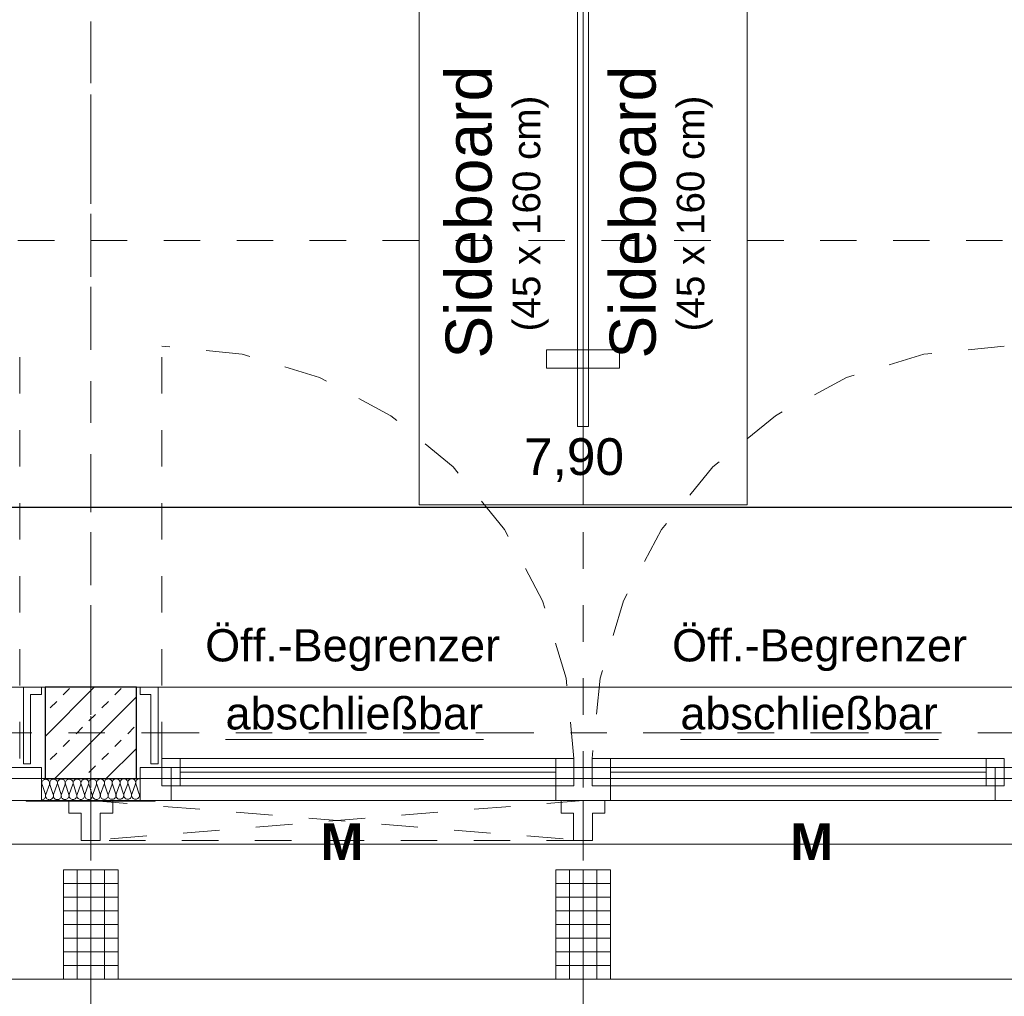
# Model space of a CAD drawing. Header units: metres. Extents: x -45.2 to 14.3, y -31.8 to 10.2.
# Tile 35 of 148: x -28.5 to -25.8, y -22.3 to -19.6. Entities that reach past the tile are written whole.
import ezdxf

# ---------------------------------------------------------------- set-up
doc = ezdxf.new("R2010")
doc.units = ezdxf.units.M
doc.header["$LTSCALE"] = 0.05
for name, pattern in [('1600.2032', [1.6, 0.8, -0.8]), ('Achsen 01', [5.291531, 3.175, -1.058062, 0.352704, -0.705764]), ('gestrichelt - 01', [2, 1, -1]), ('ISO-07 Punktiert', [0.889, 0.127, -0.762]), ('Raster 01', [2, 1, -1]), ('VW-01 Strichlinie kurz', [2, 1, -1])]:
    doc.linetypes.add(name, pattern=pattern)
for name, color, linetype, lineweight, true_color in [('013_Beton und Stahlbetonarbeiten-000 Brüstung', 7, 'Continuous', 9, 0xa6a6a6), ('014_Fassadenarbeiten-000 Aufsicht Betonfertigteile', 7, 'Continuous', 9, 0xc0c0c0), ('014_Fassadenarbeiten-330 mineralische Dämmung', 7, 'Continuous', 9, 0x666666), ('030_Sonnenschutzarbeiten-Grundriss', 7, 'Continuous', 13, 0x555555), ('032_Metallarbeiten-abschließbar', 7, 'Continuous', 13, 0x444444), ('032_Metallarbeiten-Fenster', 7, 'Continuous', 13, 0x444444), ('032_Metallarbeiten-Öffnungsbegrenzer', 7, 'Continuous', 13, 0x444444), ('ACTES-Einrichtung Aufsicht.', 7, 'Continuous', 9, 0xa6a6a6), ('AV1-Achsen', 1, 'Achsen 01', 18, 0xff0000), ('AV1-Einrichtung', 7, 'Continuous', 9, 0xa6a6a6), ('AV1-Raster', 7, 'Raster 01', 9, 0xa6a6a6)]:
    doc.layers.add(name, color=color, linetype=linetype, lineweight=lineweight, true_color=true_color)
for name, color, linetype, lineweight in [('013_Beton und Stahlbetonarbeiten-000 Unterzüge', 7, 'ISO-07 Punktiert', 13), ('013_Beton und Stahlbetonarbeiten-330 Außenstützen', 7, 'Continuous', 25), ('014_Fassadenarbeiten-330 Betonfertigteile vertikal', 7, 'Continuous', 9), ('027_Tischlerarbeiten-330 Innenfensterbänke', 7, 'Continuous', 9), ('030_Sonnenschutzarbeiten-Kasten+Behang', 7, 'Continuous', 5), ('030_Sonnenschutzarbeiten-Motor', 7, 'Continuous', 5), ('AV1-Einrichtung Bemaßung', 7, 'Continuous', 9)]:
    doc.layers.add(name, color=color, linetype=linetype, lineweight=lineweight)
doc.styles.add('Arial', font='arial.ttf')
doc.styles.add('Arial (bold)', font='arialbd.ttf')

msp = doc.modelspace()

# ---------------------------------------------------------------- linework, layer by layer
at = {"layer": '013_Beton und Stahlbetonarbeiten-000 Brüstung'}
for points in [[(-30.925, -21.725), (-30.925, -21.475), (-28.475, -21.475), (-28.475, -21.725)], [(-28.225, -21.725), (-28.225, -21.475), (-25.775, -21.475), (-25.775, -21.725)]]:
    msp.add_lwpolyline(points, close=True, dxfattribs=at)
at = {"layer": '013_Beton und Stahlbetonarbeiten-000 Unterzüge', "linetype": 'VW-01 Strichlinie kurz'}
for points in [[(-28.475, -21.475), (-28.475, -21.725), (-30.925, -21.725), (-30.925, -21.475)], [(-25.775, -21.475), (-25.775, -21.725), (-28.225, -21.725), (-28.225, -21.475)]]:
    msp.add_lwpolyline(points, close=True, dxfattribs=at)
at = {"layer": '013_Beton und Stahlbetonarbeiten-330 Außenstützen', "color": 251, "linetype": 'Continuous', "lineweight": 13, "true_color": 0x4c4c4c}
for p, q in [((-28.3404, -21.475), (-28.475, -21.6096)), ((-28.4257, -21.496), (-28.408, -21.4784)), ((-28.2843, -21.496), (-28.2666, -21.4784)), ((-28.461, -21.5314), (-28.4434, -21.5137)), ((-28.225, -21.501), (-28.449, -21.725)), ((-28.3196, -21.5314), (-28.3019, -21.5137)), ((-28.355, -21.5668), (-28.3373, -21.5491)), ((-28.3903, -21.6021), (-28.3727, -21.5844)), ((-28.2489, -21.6021), (-28.2312, -21.5844)), ((-28.4257, -21.6375), (-28.408, -21.6198)), ((-28.2843, -21.6375), (-28.2666, -21.6198)), ((-28.225, -21.6424), (-28.3076, -21.725)), ((-28.461, -21.6728), (-28.4434, -21.6551)), ((-28.3196, -21.6728), (-28.3019, -21.6551)), ((-28.355, -21.7082), (-28.3373, -21.6905))]:
    msp.add_line(p, q, dxfattribs=at)
at = {"layer": '013_Beton und Stahlbetonarbeiten-330 Außenstützen'}
msp.add_lwpolyline([(-28.225, -21.475), (-28.475, -21.475), (-28.475, -21.725), (-28.225, -21.725)], close=True, dxfattribs=at)
at = {"layer": '014_Fassadenarbeiten-000 Aufsicht Betonfertigteile'}
msp.add_lwpolyline([(-39.455, -21.905), (0.305, -21.905), (0.675, -22.275), (-39.825, -22.275)], close=True, dxfattribs=at)
at = {"layer": '014_Fassadenarbeiten-330 Betonfertigteile vertikal', "color": 8, "linetype": 'Continuous', "lineweight": 9, "true_color": 0x808080}
for p, q in [((-28.3875, -21.975), (-28.3875, -22.275)), ((-28.35, -21.975), (-28.35, -22.275)), ((-28.3125, -21.975), (-28.3125, -22.275)), ((-27.0375, -21.975), (-27.0375, -22.275)), ((-27, -21.975), (-27, -22.275)), ((-26.9625, -21.975), (-26.9625, -22.275))]:
    msp.add_line(p, q, dxfattribs=at)
at = {"layer": '014_Fassadenarbeiten-330 Betonfertigteile vertikal', "color": 8, "linetype": 'Continuous', "lineweight": 13, "true_color": 0x808080}
for p, q in [((-28.425, -22.0125), (-28.275, -22.0125)), ((-27.075, -22.0125), (-26.925, -22.0125)), ((-28.425, -22.05), (-28.275, -22.05)), ((-27.075, -22.05), (-26.925, -22.05)), ((-28.425, -22.0875), (-28.275, -22.0875)), ((-27.075, -22.0875), (-26.925, -22.0875)), ((-28.425, -22.125), (-28.275, -22.125)), ((-27.075, -22.125), (-26.925, -22.125)), ((-28.425, -22.1625), (-28.275, -22.1625)), ((-27.075, -22.1625), (-26.925, -22.1625)), ((-28.425, -22.2), (-28.275, -22.2)), ((-27.075, -22.2), (-26.925, -22.2)), ((-28.425, -22.2375), (-28.275, -22.2375)), ((-27.075, -22.2375), (-26.925, -22.2375))]:
    msp.add_line(p, q, dxfattribs=at)
at = {"layer": '014_Fassadenarbeiten-330 Betonfertigteile vertikal'}
for points in [[(-28.275, -21.975), (-28.425, -21.975), (-28.425, -22.275), (-28.275, -22.275)], [(-26.925, -21.975), (-27.075, -21.975), (-27.075, -22.275), (-26.925, -22.275)]]:
    msp.add_lwpolyline(points, close=True, dxfattribs=at)
at = {"layer": '014_Fassadenarbeiten-330 mineralische Dämmung'}
for points in [[(-28.4848, -21.7832), (-28.4828, -21.783), (-28.4809, -21.7824), (-28.479, -21.7815), (-28.4774, -21.7803), (-28.4761, -21.7788), (-28.4751, -21.777), (-28.4744, -21.7751), (-28.4741, -21.7731), (-28.4741, -21.7711), (-28.4746, -21.7691), (-28.4837, -21.7412), (-28.4837, -21.7412), (-28.4842, -21.7392), (-28.4842, -21.7372), (-28.4839, -21.7352), (-28.4833, -21.7333), (-28.4823, -21.7316), (-28.4809, -21.73), (-28.4793, -21.7288), (-28.4776, -21.7279), (-28.4756, -21.7273), (-28.4736, -21.7271), (-28.4716, -21.7273), (-28.4697, -21.7278), (-28.4679, -21.7287), (-28.4663, -21.73), (-28.4649, -21.7315), (-28.4639, -21.7332), (-28.4632, -21.7351), (-28.4629, -21.7371), (-28.4629, -21.7391), (-28.4633, -21.741), (-28.4735, -21.7691), (-28.4735, -21.7691), (-28.4739, -21.7711), (-28.474, -21.7731), (-28.4737, -21.7751), (-28.473, -21.777), (-28.4719, -21.7787), (-28.4706, -21.7802), (-28.469, -21.7814), (-28.4672, -21.7823), (-28.4652, -21.7829), (-28.4632, -21.783), (-28.4612, -21.7828), (-28.4593, -21.7823), (-28.4575, -21.7814), (-28.4559, -21.7801), (-28.4546, -21.7786), (-28.4536, -21.7769), (-28.4529, -21.775), (-28.4526, -21.773), (-28.4527, -21.771), (-28.4531, -21.769), (-28.4623, -21.741), (-28.4623, -21.741), (-28.4627, -21.7391), (-28.4628, -21.7371), (-28.4625, -21.7351), (-28.4618, -21.7332), (-28.4608, -21.7314), (-28.4595, -21.7299), (-28.4579, -21.7287), (-28.4561, -21.7278), (-28.4542, -21.7272), (-28.4522, -21.727), (-28.4502, -21.7272), (-28.4482, -21.7277), (-28.4464, -21.7286), (-28.4448, -21.7298), (-28.4435, -21.7313), (-28.4424, -21.7331), (-28.4417, -21.735), (-28.4414, -21.7369), (-28.4415, -21.739), (-28.4419, -21.7409), (-28.4521, -21.769), (-28.4521, -21.769), (-28.4525, -21.771), (-28.4525, -21.773), (-28.4522, -21.775), (-28.4515, -21.7768), (-28.4505, -21.7786), (-28.4491, -21.7801), (-28.4475, -21.7813), (-28.4457, -21.7822), (-28.4438, -21.7827), (-28.4418, -21.7829), (-28.4398, -21.7827), (-28.4379, -21.7822), (-28.4361, -21.7812), (-28.4345, -21.78), (-28.4332, -21.7785), (-28.4321, -21.7767), (-28.4315, -21.7748), (-28.4312, -21.7728), (-28.4312, -21.7708), (-28.4317, -21.7689)], [(-28.4735, -21.7691), (-28.4739, -21.7711), (-28.474, -21.7731), (-28.4737, -21.7751), (-28.473, -21.777), (-28.4719, -21.7787), (-28.4706, -21.7802), (-28.469, -21.7814), (-28.4672, -21.7823), (-28.4652, -21.7829), (-28.4632, -21.783), (-28.4612, -21.7828), (-28.4593, -21.7823), (-28.4575, -21.7814), (-28.4559, -21.7801), (-28.4546, -21.7786), (-28.4536, -21.7769), (-28.4529, -21.775), (-28.4526, -21.773), (-28.4527, -21.771), (-28.4531, -21.769), (-28.4623, -21.741), (-28.4623, -21.741), (-28.4627, -21.7391), (-28.4628, -21.7371), (-28.4625, -21.7351), (-28.4618, -21.7332), (-28.4608, -21.7314), (-28.4595, -21.7299), (-28.4579, -21.7287), (-28.4561, -21.7278), (-28.4542, -21.7272), (-28.4522, -21.727), (-28.4502, -21.7272), (-28.4482, -21.7277), (-28.4464, -21.7286), (-28.4448, -21.7298), (-28.4435, -21.7313), (-28.4424, -21.7331), (-28.4417, -21.735), (-28.4414, -21.7369), (-28.4415, -21.739), (-28.4419, -21.7409), (-28.4521, -21.769), (-28.4521, -21.769), (-28.4525, -21.771), (-28.4525, -21.773), (-28.4522, -21.775), (-28.4515, -21.7768), (-28.4505, -21.7786), (-28.4491, -21.7801), (-28.4475, -21.7813), (-28.4457, -21.7822), (-28.4438, -21.7827), (-28.4418, -21.7829), (-28.4398, -21.7827), (-28.4379, -21.7822), (-28.4361, -21.7812), (-28.4345, -21.78), (-28.4332, -21.7785), (-28.4321, -21.7767), (-28.4315, -21.7748), (-28.4312, -21.7728), (-28.4312, -21.7708), (-28.4317, -21.7689), (-28.4408, -21.7409), (-28.4408, -21.7409), (-28.4413, -21.739), (-28.4414, -21.7369), (-28.441, -21.7349), (-28.4404, -21.7331), (-28.4394, -21.7313), (-28.438, -21.7298), (-28.4364, -21.7286), (-28.4347, -21.7276), (-28.4327, -21.7271), (-28.4307, -21.7269), (-28.4287, -21.727), (-28.4268, -21.7276), (-28.425, -21.7285), (-28.4234, -21.7297), (-28.422, -21.7312), (-28.421, -21.7329), (-28.4203, -21.7348), (-28.42, -21.7368), (-28.42, -21.7388), (-28.4204, -21.7408), (-28.4306, -21.7689), (-28.4306, -21.7689), (-28.431, -21.7708), (-28.4311, -21.7728), (-28.4308, -21.7748), (-28.4301, -21.7767), (-28.429, -21.7784), (-28.4277, -21.7799), (-28.4261, -21.7812), (-28.4243, -21.7821), (-28.4223, -21.7826), (-28.4203, -21.7828), (-28.4183, -21.7826), (-28.4164, -21.782), (-28.4146, -21.7811), (-28.413, -21.7799), (-28.4117, -21.7783), (-28.4107, -21.7766), (-28.41, -21.7747), (-28.4097, -21.7727), (-28.4098, -21.7707), (-28.4102, -21.7687), (-28.4194, -21.7408), (-28.4194, -21.7408), (-28.4198, -21.7388), (-28.4199, -21.7368), (-28.4196, -21.7348), (-28.4189, -21.7329), (-28.4179, -21.7312), (-28.4166, -21.7297), (-28.415, -21.7284), (-28.4132, -21.7275), (-28.4113, -21.7269), (-28.4093, -21.7267), (-28.4073, -21.7269), (-28.4053, -21.7275), (-28.4035, -21.7284), (-28.4019, -21.7296), (-28.4006, -21.7311), (-28.3995, -21.7328), (-28.3988, -21.7347), (-28.3985, -21.7367), (-28.3986, -21.7387), (-28.399, -21.7407), (-28.4092, -21.7687), (-28.4092, -21.7687), (-28.4096, -21.7707), (-28.4096, -21.7727), (-28.4093, -21.7747), (-28.4086, -21.7766), (-28.4076, -21.7783), (-28.4062, -21.7798), (-28.4046, -21.781), (-28.4028, -21.7819), (-28.4009, -21.7825), (-28.3989, -21.7827), (-28.3969, -21.7825), (-28.395, -21.7819), (-28.3932, -21.781), (-28.3916, -21.7797), (-28.3903, -21.7782), (-28.3892, -21.7765), (-28.3886, -21.7746), (-28.3883, -21.7726), (-28.3883, -21.7706), (-28.3888, -21.7686), (-28.3979, -21.7407), (-28.3979, -21.7407), (-28.3984, -21.7387), (-28.3985, -21.7367), (-28.3981, -21.7347), (-28.3975, -21.7328), (-28.3965, -21.7311), (-28.3951, -21.7295), (-28.3935, -21.7283), (-28.3918, -21.7274), (-28.3898, -21.7268), (-28.3878, -21.7266), (-28.3858, -21.7268), (-28.3839, -21.7273), (-28.3821, -21.7282), (-28.3805, -21.7295), (-28.3791, -21.731), (-28.3781, -21.7327), (-28.3774, -21.7346), (-28.3771, -21.7366), (-28.3771, -21.7386), (-28.3775, -21.7405), (-28.3877, -21.7686), (-28.3877, -21.7686), (-28.3881, -21.7706), (-28.3882, -21.7726), (-28.3879, -21.7746), (-28.3872, -21.7765), (-28.3861, -21.7782), (-28.3848, -21.7797), (-28.3832, -21.7809), (-28.3814, -21.7818), (-28.3794, -21.7824), (-28.3774, -21.7825), (-28.3754, -21.7823), (-28.3735, -21.7818), (-28.3717, -21.7808), (-28.3701, -21.7796), (-28.3688, -21.7781), (-28.3678, -21.7764), (-28.3671, -21.7745), (-28.3668, -21.7725), (-28.3669, -21.7704), (-28.3673, -21.7685), (-28.3765, -21.7405), (-28.3765, -21.7405), (-28.3769, -21.7386), (-28.377, -21.7366), (-28.3767, -21.7346), (-28.376, -21.7327), (-28.375, -21.7309), (-28.3737, -21.7294), (-28.3721, -21.7282), (-28.3703, -21.7272), (-28.3684, -21.7267), (-28.3664, -21.7265), (-28.3644, -21.7267), (-28.3624, -21.7272), (-28.3606, -21.7281), (-28.359, -21.7293), (-28.3577, -21.7308), (-28.3566, -21.7326), (-28.3559, -21.7344), (-28.3556, -21.7364), (-28.3557, -21.7384), (-28.3561, -21.7404), (-28.3663, -21.7685), (-28.3663, -21.7685), (-28.3667, -21.7704), (-28.3667, -21.7725), (-28.3664, -21.7744), (-28.3657, -21.7763), (-28.3647, -21.7781), (-28.3633, -21.7796), (-28.3617, -21.7808), (-28.3599, -21.7817), (-28.358, -21.7822), (-28.356, -21.7824), (-28.354, -21.7822), (-28.3521, -21.7816), (-28.3503, -21.7807), (-28.3487, -21.7795), (-28.3474, -21.778), (-28.3463, -21.7762), (-28.3457, -21.7743), (-28.3454, -21.7723), (-28.3454, -21.7703), (-28.3459, -21.7684), (-28.355, -21.7404), (-28.355, -21.7404), (-28.3555, -21.7384), (-28.3556, -21.7364), (-28.3552, -21.7344), (-28.3546, -21.7325), (-28.3536, -21.7308), (-28.3522, -21.7293), (-28.3506, -21.728), (-28.3489, -21.7271), (-28.3469, -21.7266), (-28.3449, -21.7263), (-28.3429, -21.7265), (-28.341, -21.7271), (-28.3392, -21.728), (-28.3376, -21.7292), (-28.3362, -21.7307), (-28.3352, -21.7324), (-28.3345, -21.7343), (-28.3342, -21.7363), (-28.3342, -21.7383), (-28.3346, -21.7403), (-28.3448, -21.7684), (-28.3448, -21.7684), (-28.3452, -21.7703), (-28.3453, -21.7723), (-28.345, -21.7743), (-28.3443, -21.7762), (-28.3432, -21.7779), (-28.3419, -21.7794), (-28.3403, -21.7807), (-28.3385, -21.7816), (-28.3365, -21.7821), (-28.3345, -21.7823), (-28.3325, -21.7821), (-28.3306, -21.7815), (-28.3288, -21.7806), (-28.3272, -21.7794), (-28.3259, -21.7778), (-28.3249, -21.7761), (-28.3242, -21.7742), (-28.3239, -21.7722), (-28.324, -21.7702), (-28.3244, -21.7682), (-28.3336, -21.7403), (-28.3336, -21.7403), (-28.334, -21.7383), (-28.3341, -21.7363), (-28.3338, -21.7343), (-28.3331, -21.7324), (-28.3321, -21.7307), (-28.3308, -21.7292), (-28.3292, -21.7279), (-28.3274, -21.727), (-28.3255, -21.7264), (-28.3235, -21.7262), (-28.3215, -21.7264), (-28.3195, -21.727), (-28.3177, -21.7279), (-28.3161, -21.7291), (-28.3148, -21.7306), (-28.3137, -21.7323), (-28.313, -21.7342), (-28.3127, -21.7362), (-28.3128, -21.7382), (-28.3132, -21.7402), (-28.3234, -21.7682), (-28.3234, -21.7682), (-28.3238, -21.7702), (-28.3238, -21.7722), (-28.3235, -21.7742), (-28.3228, -21.7761), (-28.3218, -21.7778), (-28.3204, -21.7793), (-28.3188, -21.7805), (-28.317, -21.7814), (-28.3151, -21.782), (-28.3131, -21.7822), (-28.3111, -21.782), (-28.3092, -21.7814), (-28.3074, -21.7805), (-28.3058, -21.7792), (-28.3045, -21.7777), (-28.3034, -21.776), (-28.3028, -21.7741), (-28.3025, -21.7721), (-28.3025, -21.7701), (-28.303, -21.7681), (-28.3121, -21.7402), (-28.3121, -21.7402), (-28.3126, -21.7382), (-28.3127, -21.7362), (-28.3123, -21.7342), (-28.3117, -21.7323), (-28.3107, -21.7306), (-28.3093, -21.729), (-28.3077, -21.7278), (-28.306, -21.7269), (-28.304, -21.7263), (-28.302, -21.7261), (-28.3, -21.7263), (-28.2981, -21.7268), (-28.2963, -21.7277), (-28.2947, -21.729), (-28.2933, -21.7305), (-28.2923, -21.7322), (-28.2916, -21.7341), (-28.2913, -21.7361), (-28.2913, -21.7381), (-28.2917, -21.74), (-28.3019, -21.7681), (-28.3019, -21.7681), (-28.3023, -21.7701), (-28.3024, -21.7721), (-28.3021, -21.7741), (-28.3014, -21.776), (-28.3003, -21.7777), (-28.299, -21.7792), (-28.2974, -21.7804), (-28.2956, -21.7813), (-28.2937, -21.7819), (-28.2916, -21.782), (-28.2896, -21.7818), (-28.2877, -21.7813), (-28.2859, -21.7803), (-28.2843, -21.7791), (-28.283, -21.7776), (-28.282, -21.7758), (-28.2813, -21.7739), (-28.281, -21.772), (-28.2811, -21.7699), (-28.2815, -21.768), (-28.2907, -21.74), (-28.2907, -21.74), (-28.2911, -21.7381), (-28.2912, -21.7361), (-28.2909, -21.7341), (-28.2902, -21.7322), (-28.2892, -21.7304), (-28.2879, -21.7289), (-28.2863, -21.7277), (-28.2845, -21.7267), (-28.2826, -21.7262), (-28.2806, -21.726), (-28.2786, -21.7261), (-28.2766, -21.7267), (-28.2748, -21.7276), (-28.2732, -21.7288), (-28.2719, -21.7303), (-28.2708, -21.7321), (-28.2702, -21.7339), (-28.2698, -21.7359), (-28.2699, -21.7379), (-28.2703, -21.7399), (-28.2805, -21.768), (-28.2805, -21.768), (-28.2809, -21.7699), (-28.2809, -21.772), (-28.2806, -21.7739), (-28.2799, -21.7758), (-28.2789, -21.7776), (-28.2775, -21.7791), (-28.2759, -21.7803), (-28.2741, -21.7812), (-28.2722, -21.7817), (-28.2702, -21.7819), (-28.2682, -21.7817), (-28.2663, -21.7811), (-28.2645, -21.7802), (-28.2629, -21.779), (-28.2616, -21.7775), (-28.2605, -21.7757), (-28.2599, -21.7738), (-28.2596, -21.7718), (-28.2596, -21.7698), (-28.2601, -21.7679), (-28.2692, -21.7399), (-28.2692, -21.7399), (-28.2697, -21.7379), (-28.2698, -21.7359), (-28.2695, -21.7339), (-28.2688, -21.732), (-28.2678, -21.7303), (-28.2664, -21.7288), (-28.2648, -21.7275), (-28.2631, -21.7266), (-28.2611, -21.726), (-28.2591, -21.7258), (-28.2571, -21.726), (-28.2552, -21.7266), (-28.2534, -21.7275), (-28.2518, -21.7287), (-28.2504, -21.7302), (-28.2494, -21.7319), (-28.2487, -21.7338), (-28.2484, -21.7358), (-28.2484, -21.7378), (-28.2488, -21.7398), (-28.259, -21.7678), (-28.259, -21.7678), (-28.2595, -21.7698), (-28.2595, -21.7718), (-28.2592, -21.7738), (-28.2585, -21.7757), (-28.2574, -21.7774), (-28.2561, -21.7789), (-28.2545, -21.7802), (-28.2527, -21.7811), (-28.2508, -21.7816), (-28.2487, -21.7818), (-28.2467, -21.7816), (-28.2448, -21.781), (-28.243, -21.7801), (-28.2414, -21.7788), (-28.2401, -21.7773), (-28.2391, -21.7756), (-28.2384, -21.7737), (-28.2381, -21.7717), (-28.2382, -21.7697), (-28.2386, -21.7677), (-28.2478, -21.7398), (-28.2478, -21.7398), (-28.2482, -21.7378), (-28.2483, -21.7358), (-28.248, -21.7338), (-28.2473, -21.7319), (-28.2463, -21.7302), (-28.245, -21.7287), (-28.2434, -21.7274), (-28.2416, -21.7265), (-28.2397, -21.7259), (-28.2377, -21.7257), (-28.2357, -21.7259), (-28.2337, -21.7264), (-28.2319, -21.7273), (-28.2303, -21.7286), (-28.229, -21.7301), (-28.2279, -21.7318), (-28.2273, -21.7337), (-28.2269, -21.7357), (-28.227, -21.7377), (-28.2274, -21.7397)], [(-28.2805, -21.768), (-28.2809, -21.7698), (-28.281, -21.7718), (-28.2807, -21.7737), (-28.2801, -21.7755), (-28.2792, -21.7772), (-28.278, -21.7787), (-28.2765, -21.7799), (-28.2765, -21.7799), (-28.2748, -21.7809), (-28.273, -21.7815), (-28.2712, -21.7819), (-28.2692, -21.7819), (-28.2674, -21.7815), (-28.2656, -21.7808), (-28.2639, -21.7798), (-28.2639, -21.7798), (-28.2625, -21.7786), (-28.2613, -21.7771), (-28.2604, -21.7754), (-28.2598, -21.7735), (-28.2596, -21.7716), (-28.2596, -21.7697), (-28.2601, -21.7679), (-28.2692, -21.7399), (-28.2692, -21.7399), (-28.2697, -21.738), (-28.2698, -21.7361), (-28.2695, -21.7342), (-28.2689, -21.7324), (-28.268, -21.7307), (-28.2668, -21.7292), (-28.2654, -21.7279), (-28.2654, -21.7279), (-28.2638, -21.7269), (-28.262, -21.7262), (-28.2601, -21.7259), (-28.2582, -21.7259), (-28.2563, -21.7262), (-28.2545, -21.7269), (-28.2528, -21.7278), (-28.2528, -21.7278), (-28.2514, -21.7291), (-28.2502, -21.7306), (-28.2492, -21.7323), (-28.2486, -21.7341), (-28.2484, -21.736), (-28.2484, -21.7379), (-28.2488, -21.7398), (-28.259, -21.7678), (-28.259, -21.7678), (-28.2594, -21.7697), (-28.2595, -21.7716), (-28.2592, -21.7735), (-28.2586, -21.7754), (-28.2577, -21.777), (-28.2565, -21.7785), (-28.255, -21.7798), (-28.255, -21.7798), (-28.2534, -21.7808), (-28.2516, -21.7814), (-28.2497, -21.7818), (-28.2478, -21.7817), (-28.2459, -21.7814), (-28.2441, -21.7807), (-28.2425, -21.7797), (-28.2425, -21.7797), (-28.241, -21.7784), (-28.2398, -21.7769), (-28.2389, -21.7752), (-28.2384, -21.7734), (-28.2381, -21.7715), (-28.2382, -21.7696), (-28.2386, -21.7677), (-28.2478, -21.7398), (-28.2478, -21.7398), (-28.2482, -21.7379), (-28.2483, -21.736), (-28.2481, -21.7341), (-28.2475, -21.7323), (-28.2466, -21.7306), (-28.2454, -21.7291), (-28.244, -21.7278), (-28.244, -21.7278), (-28.2423, -21.7268), (-28.2405, -21.7261), (-28.2386, -21.7258), (-28.2367, -21.7258), (-28.2348, -21.7261), (-28.233, -21.7268), (-28.2314, -21.7277), (-28.2314, -21.7277), (-28.2299, -21.729), (-28.2287, -21.7305), (-28.2278, -21.7322), (-28.2272, -21.734), (-28.2269, -21.7359), (-28.227, -21.7378), (-28.2274, -21.7397), (-28.2376, -21.7677), (-28.2376, -21.7677), (-28.238, -21.7696), (-28.2381, -21.7715), (-28.2378, -21.7734), (-28.2372, -21.7752), (-28.2363, -21.7769), (-28.2351, -21.7784), (-28.2336, -21.7797), (-28.2336, -21.7797), (-28.2319, -21.7806), (-28.2301, -21.7813), (-28.2283, -21.7816), (-28.2263, -21.7816), (-28.2245, -21.7813), (-28.2227, -21.7806), (-28.221, -21.7796), (-28.221, -21.7796), (-28.2196, -21.7783), (-28.2184, -21.7768), (-28.2175, -21.7751), (-28.2169, -21.7733), (-28.2167, -21.7714), (-28.2167, -21.7695), (-28.2172, -21.7676), (-28.2263, -21.7397), (-28.2263, -21.7397), (-28.2268, -21.7378), (-28.2269, -21.7359), (-28.2266, -21.7339), (-28.226, -21.7321), (-28.2251, -21.7304), (-28.2239, -21.7289), (-28.2225, -21.7276), (-28.2208, -21.7266), (-28.219, -21.726), (-28.2171, -21.7256), (-28.2152, -21.7256)], [(-28.2149, -21.7767), (-28.2158, -21.775), (-28.2164, -21.7732), (-28.2166, -21.7713), (-28.2165, -21.7695), (-28.2161, -21.7676), (-28.2149, -21.7643)]]:
    msp.add_lwpolyline(points, dxfattribs=at)
at = {"layer": '027_Tischlerarbeiten-330 Innenfensterbänke'}
for points in [[(-28.485, -21.475), (-28.485, -21.495), (-28.515, -21.495), (-28.515, -21.685), (-28.535, -21.685), (-28.535, -21.475)], [(-28.215, -21.475), (-28.215, -21.495), (-28.185, -21.495), (-28.185, -21.685), (-28.165, -21.685), (-28.165, -21.475)]]:
    msp.add_lwpolyline(points, close=True, dxfattribs=at)
at = {"layer": '030_Sonnenschutzarbeiten-Grundriss', "color": 251, "true_color": 0x555555}
for points in [[(-28.35, -21.895), (-28.376, -21.895), (-28.376, -21.82), (-28.41, -21.82), (-28.41, -21.785), (-28.35, -21.785)], [(-28.35, -21.895), (-28.324, -21.895), (-28.324, -21.82), (-28.29, -21.82), (-28.29, -21.785), (-28.35, -21.785)], [(-27, -21.895), (-27.026, -21.895), (-27.026, -21.82), (-27.06, -21.82), (-27.06, -21.785), (-27, -21.785)], [(-27, -21.895), (-26.974, -21.895), (-26.974, -21.82), (-26.94, -21.82), (-26.94, -21.785), (-27, -21.785)]]:
    msp.add_lwpolyline(points, close=True, dxfattribs=at)
at = {"layer": '030_Sonnenschutzarbeiten-Kasten+Behang', "color": 1, "linetype": '1600.2032', "lineweight": 18, "true_color": 0xff0000}
for p, q in [((-27, -21.785), (-28.35, -21.895)), ((-28.35, -21.785), (-27, -21.895))]:
    msp.add_line(p, q, dxfattribs=at)
at = {"layer": '030_Sonnenschutzarbeiten-Kasten+Behang', "color": 1, "linetype": 'Continuous', "lineweight": 18, "true_color": 0xff0000}
for points in [[(-28.376, -21.82), (-28.41, -21.82), (-28.41, -21.785), (-28.35, -21.785), (-28.35, -21.895), (-28.376, -21.895)], [(-28.324, -21.82), (-28.29, -21.82), (-28.29, -21.785), (-28.35, -21.785), (-28.35, -21.895), (-28.324, -21.895)], [(-27.026, -21.82), (-27.06, -21.82), (-27.06, -21.785), (-27, -21.785), (-27, -21.895), (-27.026, -21.895)], [(-26.974, -21.82), (-26.94, -21.82), (-26.94, -21.785), (-27, -21.785), (-27, -21.895), (-26.974, -21.895)]]:
    msp.add_lwpolyline(points, close=True, dxfattribs=at)
at = {"layer": '030_Sonnenschutzarbeiten-Kasten+Behang', "color": 1, "linetype": '1600.2032', "lineweight": 18, "true_color": 0xff0000}
msp.add_lwpolyline([(-28.35, -21.785), (-27, -21.785), (-27, -21.895), (-28.35, -21.895)], close=True, dxfattribs=at)
at = {"layer": '032_Metallarbeiten-abschließbar', "color": 12, "linetype": 'Continuous', "true_color": 0xdd0000}
for p, q in [((-27.9805, -21.6178), (-27.2729, -21.6178)), ((-26.7332, -21.6178), (-26.0256, -21.6178))]:
    msp.add_line(p, q, dxfattribs=at)
at = {"layer": '032_Metallarbeiten-Fenster', "color": 7, "linetype": 'gestrichelt - 01', "lineweight": 18}
for p, q in [((-28.545, -21.67), (-28.545, -20.54)), ((-28.155, -21.67), (-28.155, -20.54))]:
    msp.add_line(p, q, dxfattribs=at)
at = {"layer": '032_Metallarbeiten-Fenster', "color": 7, "lineweight": 18}
for p, q in [((-28.105, -21.7075), (-27.075, -21.7075)), ((-25.895, -21.7075), (-26.925, -21.7075))]:
    msp.add_line(p, q, dxfattribs=at)
at = {"layer": '032_Metallarbeiten-Fenster', "color": 7, "linetype": 'gestrichelt - 01', "lineweight": 18}
for points in [[(-27.025, -21.67), (-27.0467, -21.4495), (-27.111, -21.2376), (-27.2154, -21.0422), (-27.356, -20.871), (-27.5272, -20.7304), (-27.7226, -20.626), (-27.9345, -20.5617), (-28.155, -20.54)], [(-25.845, -20.54), (-26.0655, -20.5617), (-26.2774, -20.626), (-26.4728, -20.7304), (-26.644, -20.871), (-26.7846, -21.0422), (-26.889, -21.2376), (-26.9533, -21.4495), (-26.975, -21.67)]]:
    msp.add_lwpolyline(points, dxfattribs=at)
at = {"layer": '032_Metallarbeiten-Fenster', "color": 7, "lineweight": 18}
for points in [[(-28.155, -21.745), (-28.105, -21.745), (-28.105, -21.67), (-28.155, -21.67)], [(-28.105, -21.745), (-27.075, -21.745), (-27.075, -21.67), (-28.105, -21.67)], [(-27.075, -21.745), (-27.025, -21.745), (-27.025, -21.67), (-27.075, -21.67)], [(-26.925, -21.745), (-26.975, -21.745), (-26.975, -21.67), (-26.925, -21.67)], [(-25.895, -21.745), (-26.925, -21.745), (-26.925, -21.67), (-25.895, -21.67)], [(-25.845, -21.745), (-25.895, -21.745), (-25.895, -21.67), (-25.845, -21.67)], [(-28.485, -21.695), (-28.57, -21.695), (-28.57, -21.785), (-28.485, -21.785)], [(-28.13, -21.785), (-28.13, -21.695), (-28.215, -21.695), (-28.215, -21.785)], [(-25.87, -21.695), (-25.87, -21.785), (-28.13, -21.785), (-28.13, -21.695)], [(-26.925, -21.785), (-27.075, -21.785), (-27.075, -21.695), (-26.925, -21.695)], [(-25.785, -21.695), (-25.87, -21.695), (-25.87, -21.785), (-25.785, -21.785)]]:
    msp.add_lwpolyline(points, close=True, dxfattribs=at)
at = {"layer": '032_Metallarbeiten-Fenster', "color": 7, "linetype": 'Continuous', "lineweight": 9}
msp.add_lwpolyline([(-28.5269, -21.785), (-28.1731, -21.785), (-28.1731, -21.787), (-28.5269, -21.787)], close=True, dxfattribs=at)
at = {"layer": 'ACTES-Einrichtung Aufsicht.'}
for points in [[(-27.45, -19.375), (-27, -19.375), (-27, -20.975), (-27.45, -20.975)], [(-27, -19.375), (-26.55, -19.375), (-26.55, -20.975), (-27, -20.975)]]:
    msp.add_lwpolyline(points, close=True, dxfattribs=at)
at = {"layer": 'ACTES-Einrichtung Aufsicht.', "color": 253, "true_color": 0xa6a6a6}
for points in [[(-27.015, -19.375), (-26.985, -19.375), (-26.985, -20.76), (-27.015, -20.76)], [(-27.1, -20.55), (-26.9, -20.55), (-26.9, -20.6), (-27.1, -20.6)]]:
    msp.add_lwpolyline(points, close=True, dxfattribs=at)
at = {"layer": 'AV1-Achsen'}
for p, q in [((-28.35, -26.5), (-28.35, 4.9)), ((-43.35, -21.6), (4.2, -21.6))]:
    msp.add_line(p, q, dxfattribs=at)
at = {"layer": 'AV1-Einrichtung Bemaßung', "color": 0, "lineweight": -2}
msp.add_line((-23.1457, -20.982), (-30.9043, -20.982), dxfattribs=at)
at = {"layer": 'AV1-Raster'}
for p, q in [((-28.35, -22.95), (-28.35, 1.35)), ((-27, -22.95), (-27, 1.35)), ((1.35, -20.25), (-40.5, -20.25))]:
    msp.add_line(p, q, dxfattribs=at)
at = {"layer": 'Defpoints', "color": 0, "lineweight": 0}
for p, q in [((-28.475, -21.475), (-28.475, -21.475)), ((-28.475, -21.475), (-28.475, -21.475)), ((-28.225, -21.475), (-28.225, -21.475)), ((-28.225, -21.475), (-28.225, -21.475)), ((-28.35, -21.6), (-28.35, -21.6)), ((-28.35, -21.6), (-28.35, -21.6)), ((-28.35, -22.1606), (-28.35, -22.1606)), ((-28.35, -22.1606), (-28.35, -22.1606)), ((-28.425, -22.275), (-28.425, -22.275)), ((-28.425, -22.275), (-28.425, -22.275)), ((-28.275, -22.275), (-28.275, -22.275)), ((-28.275, -22.275), (-28.275, -22.275)), ((-27.075, -22.275), (-27.075, -22.275)), ((-27.075, -22.275), (-27.075, -22.275)), ((-27, -22.275), (-27, -22.275)), ((-27, -22.275), (-27, -22.275)), ((-26.925, -22.275), (-26.925, -22.275)), ((-26.925, -22.275), (-26.925, -22.275))]:
    msp.add_line(p, q, dxfattribs=at)

# ---------------------------------------------------------------- texts
at = {"layer": '030_Sonnenschutzarbeiten-Motor', "color": 255, "char_height": 0.1009, "attachment_point": 7, "style": 'Arial (bold)'}
for insert in [(-27.7202, -21.9485), (-26.4322, -21.9485)]:
    msp.add_mtext('M', dxfattribs=dict(at, insert=insert))
at = {"layer": '032_Metallarbeiten-abschließbar', "color": 12, "true_color": 0xdd0000, "char_height": 0.088263, "attachment_point": 7, "style": 'Arial'}
for insert in [(-27.9805, -21.5917), (-26.7332, -21.5917)]:
    msp.add_mtext('abschließbar', dxfattribs=dict(at, insert=insert))
at = {"layer": '032_Metallarbeiten-Öffnungsbegrenzer', "color": 7, "char_height": 0.088263, "attachment_point": 7, "style": 'Arial'}
for insert in [(-28.0363, -21.4306), (-26.756, -21.4306)]:
    msp.add_mtext('Öff.-Begrenzer', dxfattribs=dict(at, insert=insert))
at = {"layer": 'AV1-Einrichtung', "attachment_point": 7, "rotation": 90, "style": 'Arial'}
for s, insert, char_height in [('Sideboard', (-27.2492, -20.5741), 0.12609), ('Sideboard', (-26.7992, -20.5741), 0.12609), ('(45 x 160 cm)', (-27.0948, -20.4993), 0.075654), ('(45 x 160 cm)', (-26.6448, -20.4993), 0.075654)]:
    msp.add_mtext(s, dxfattribs=dict(at, insert=insert, char_height=char_height))
at = {"layer": 'AV1-Einrichtung Bemaßung', "color": 0, "insert": (-27.1621, -20.9118), "char_height": 0.10087, "attachment_point": 7, "style": 'Arial'}
msp.add_mtext('7,90', dxfattribs=at)

doc.saveas('drawing.dxf')
